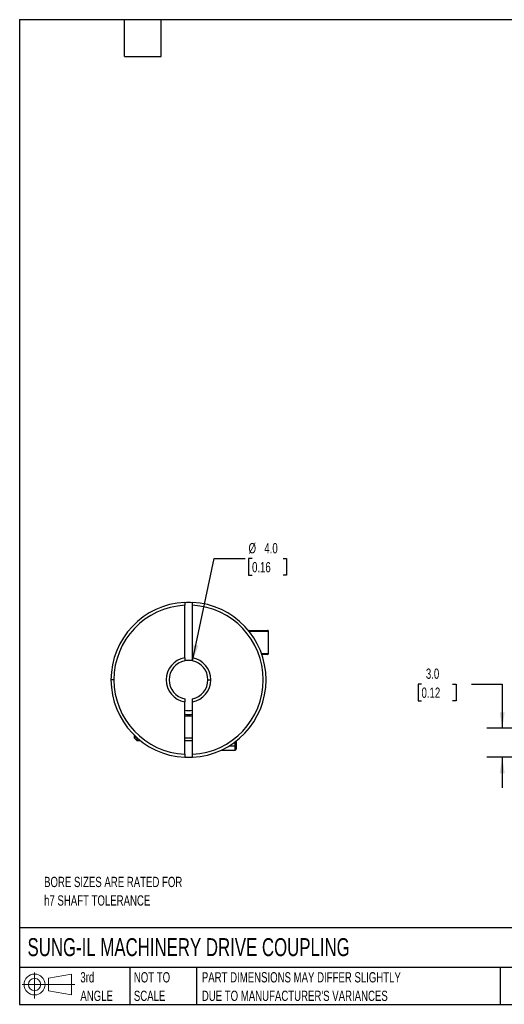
# Model space of a CAD drawing. Header units: millimetres. Extents: x 3 to 137, y 3 to 105.
# Tile 1 of 4: x 3 to 53, y 3 to 105. Entities that reach past the tile are written whole.
import ezdxf

# ---------------------------------------------------------------- set-up
doc = ezdxf.new("R2010")
doc.units = ezdxf.units.MM
doc.header["$LTSCALE"] = 0.5
doc.linetypes.add('SLD-Solid', pattern=[0])
doc.layers.add('DIMENSIONS', color=140, linetype='SLD-Solid', lineweight=25)
doc.layers.add('TEXT', color=140, linetype='SLD-Solid', lineweight=25)
doc.layers.add('SLD-DEFPOINTS', color=7, linetype='Continuous')
doc.styles.add('SLDTEXTSTYLE0', font='TXT', dxfattribs={"width": 0.7})
doc.dimstyles.new('SLDDIMSTYLE1', dxfattribs={"dimtxt": 1.079004, "dimasz": 1.651, "dimexe": 0, "dimexo": 0.0625, "dimgap": 0.269751, "dimtad": 0, "dimtih": 1, "dimtoh": 1, "dimdec": 1, "dimrnd": 1e-09, "dimzin": 4, "dimdsep": 46, "dimtxsty": 'SLDTEXTSTYLE0', "dimsah": 1, "dimcen": 0.09, "dimadec": 0, "dimazin": 1, "dimtfac": 1, "dimtdec": 1, "dimtmove": 0, "dimatfit": 0, "dimfxl": 0, "dimfrac": 2, "dimtolj": 1, "dimtzin": 12, "dimarcsym": 0})
doc.dimstyles.new('SLDDIMSTYLE5', dxfattribs={"dimtxt": 1.079004, "dimasz": 1.651, "dimexe": 0, "dimexo": 0.0625, "dimgap": 0.269751, "dimtad": 0, "dimtih": 1, "dimtoh": 1, "dimdec": 1, "dimrnd": 1e-09, "dimzin": 4, "dimdsep": 46, "dimtxsty": 'SLDTEXTSTYLE0', "dimsah": 1, "dimcen": 0, "dimadec": 0, "dimazin": 1, "dimtfac": 1, "dimtdec": 1, "dimtofl": 0, "dimtmove": 0, "dimatfit": 3, "dimfxl": 0, "dimfrac": 2, "dimtolj": 1, "dimtzin": 12, "dimarcsym": 0})

# ---------------------------------------------------------------- blocks, each defined once
blk = doc.blocks.new('Block11')
at = {"color": 7, "linetype": 'SLD-Solid', "lineweight": 18}
for p, q in [((1.29, 2.66), (1.29, 0)), ((2.74, 2.08), (5.09, 2.52)), ((2.74, 0.8), (2.74, 2.08)), ((5.09, 2.52), (5.09, 0.37)), ((0, 1.44), (5.44, 1.44)), ((2.74, 0.8), (5.09, 0.37))]:
    blk.add_line(p, q, dxfattribs=at)
for radius in [1.08, 0.643]:
    blk.add_circle((1.29, 1.44), radius, dxfattribs=at)
blk = doc.blocks.new('Block12')
at = {"layer": 'SLD-DEFPOINTS'}
blk.add_blockref('Block11', (0, 0), dxfattribs=at)
blk = doc.blocks.new('SW_NOTE_0')
at = {"layer": 'TEXT', "color": 0, "char_height": 1.0583, "attachment_point": 1, "style": 'SLDTEXTSTYLE0'}
for s, insert in [('BORE SIZES ARE RATED FOR', (0, 1.36)), ('h7 SHAFT TOLERANCE', (0, -0.55))]:
    blk.add_mtext(s, dxfattribs=dict(at, insert=insert))
blk = doc.blocks.new('SW_NOTE_0_3')
at = {"layer": 'TEXT', "color": 0, "char_height": 1.0583, "attachment_point": 1, "style": 'SLDTEXTSTYLE0'}
for s, insert in [('PART DIMENSIONS MAY DIFFER SLIGHTLY', (0, 1.36)), ("DUE TO MANUFACTURER'S VARIANCES", (0, -0.55))]:
    blk.add_mtext(s, dxfattribs=dict(at, insert=insert))
blk = doc.blocks.new('SW_NOTE_0_4')
at = {"layer": 'TEXT', "color": 0, "char_height": 1.058, "attachment_point": 1, "style": 'SLDTEXTSTYLE0'}
for s, insert in [('NOT TO', (0, 1.36)), ('SCALE', (0, -0.55))]:
    blk.add_mtext(s, dxfattribs=dict(at, insert=insert))
blk = doc.blocks.new('SW_NOTE_0_5')
at = {"layer": 'TEXT', "color": 0, "char_height": 1.058, "attachment_point": 1, "style": 'SLDTEXTSTYLE0'}
for s, insert in [('3rd', (0, 1.36)), ('ANGLE', (0, -0.55))]:
    blk.add_mtext(s, dxfattribs=dict(at, insert=insert))
blk = doc.blocks.new('_D_2')
at = {"layer": 'DIMENSIONS'}
for p, q in [((44.62, 36.21), (44.26, 36.21)), ((44.26, 36.21), (44.26, 34.5)), ((47.83, 36.21), (48.19, 36.21)), ((48.19, 36.21), (48.19, 34.5)), ((49.77, 36.21), (52.95, 36.21)), ((52.95, 36.21), (52.95, 31.66)), ((44.26, 34.5), (44.62, 34.5)), ((48.19, 34.5), (47.83, 34.5)), ((60.32, 31.66), (51.36, 31.66)), ((57.62, 28.67), (51.36, 28.67)), ((52.95, 28.67), (52.95, 25.5))]:
    blk.add_line(p, q, dxfattribs=at)
for points in [[(52.95, 31.66), (53.2, 33.31), (52.69, 33.31)], [(52.95, 28.67), (52.69, 27.02), (53.2, 27.02)]]:
    blk.add_solid(points, dxfattribs=at)
at = {"layer": 'DIMENSIONS', "char_height": 1.058, "attachment_point": 1, "style": 'SLDTEXTSTYLE0'}
for s, insert in [('3.0', (45.07, 37.82)), ('0.12', (44.62, 35.86))]:
    blk.add_mtext(s, dxfattribs=dict(at, insert=insert))
blk = doc.blocks.new('_D_9')
at = {"layer": 'DIMENSIONS'}
for p, q in [((21.01, 38.62), (23.24, 49.16)), ((23.24, 49.16), (26.42, 49.16)), ((27.14, 49.16), (26.78, 49.16)), ((26.78, 49.16), (26.78, 47.44)), ((30.35, 49.16), (30.71, 49.16)), ((30.71, 49.16), (30.71, 47.44)), ((26.78, 47.44), (27.14, 47.44)), ((30.71, 47.44), (30.35, 47.44))]:
    blk.add_line(p, q, dxfattribs=at)
blk.add_solid([(21.01, 38.62), (21.6, 40.18), (21.1, 40.29)], dxfattribs=at)
at = {"layer": 'DIMENSIONS', "char_height": 1.058, "attachment_point": 1, "style": 'SLDTEXTSTYLE0'}
for s, insert in [('%%c', (26.78, 50.77)), ('4.0', (28.41, 50.77)), ('0.16', (27.14, 48.81))]:
    blk.add_mtext(s, dxfattribs=dict(at, insert=insert))

msp = doc.modelspace()

# ---------------------------------------------------------------- linework, layer by layer
for p, q in [((20.19, 38.93), (20.19, 44.35)), ((20.99, 38.93), (20.99, 44.35)), ((26.76, 41.76), (28.74, 41.76)), ((28.84, 41.66), (26.84, 41.66)), ((28.84, 39.36), (28.84, 41.66)), ((28.12, 39.36), (28.84, 39.36)), ((28.74, 39.26), (28.16, 39.26)), ((12.89, 36.66), (12.59, 36.66)), ((22.59, 36.66), (22.89, 36.66)), ((20.19, 28.97), (20.19, 34.4)), ((20.99, 28.97), (20.99, 34.4)), ((20.99, 32.91), (20.19, 32.91)), ((14.99, 30.95), (14.99, 30.86)), ((14.99, 30.86), (15.24, 30.66)), ((14.99, 30.86), (14.99, 30.66)), ((14.99, 30.66), (15.24, 30.41)), ((15.24, 30.71), (15.24, 30.66)), ((15.24, 30.66), (15.24, 30.41)), ((15.24, 30.66), (15.3, 30.66)), ((20.19, 30.66), (20.99, 30.66)), ((15.24, 30.41), (15.6, 30.41)), ((20.19, 30.41), (20.99, 30.41)), ((24.8, 29.86), (25.39, 29.86)), ((25.39, 29.86), (25.39, 30.26)), ((25.39, 29.41), (25.39, 29.86)), ((25.49, 30.34), (25.49, 29.94)), ((25.49, 29.94), (25.49, 29.51)), ((23.97, 29.41), (25.39, 29.41))]:
    msp.add_line(p, q)
at = {"flags": 128}
msp.add_lwpolyline([(20.19, 28.67), (20.59, 28.66), (20.99, 28.67)], dxfattribs=at)
for centre, radius, start, end in [((20.59, 36.66), 8, 92.866, 180), ((20.59, 36.66), 7.7, 92.9777, 180), ((20.59, 36.66), 8, 0, 87.134), ((20.59, 36.66), 7.7, 272.9777, 87.0223), ((28.74, 41.66), 0.1, 0, 90), ((20.59, 36.66), 2.3, 100.0154, 259.9846), ((20.59, 36.66), 2, 101.537, 180), ((20.59, 36.66), 2.3, 0, 79.9846), ((20.59, 36.66), 2, 0, 78.463), ((28.74, 39.36), 0.1, 270, 0), ((20.59, 36.66), 8, 180, 267.134), ((20.59, 36.66), 7.7, 180, 267.0223), ((20.59, 36.66), 2, 180, 258.463), ((20.59, 36.66), 2.3, 280.0154, 0), ((20.59, 36.66), 8, 272.866, 0), ((20.59, 36.66), 2, 281.537, 0), ((20.59, 36.66), 3.17, 262.7624, 277.2376), ((20.59, 36.66), 3.57, 263.5758, 276.4242), ((25.4, 29.95), 0.0918, 264.4216, 353.0383), ((25.39, 29.51), 0.1, 270, 0)]:
    msp.add_arc(centre, radius, start, end)
for points in [[(20.19, 44.65), (20.46, 44.66), (20.72, 44.66), (20.99, 44.65)], [(20.19, 38.93), (20.19, 38.82), (20.19, 38.72), (20.19, 38.62)], [(20.99, 38.62), (20.99, 38.72), (20.99, 38.82), (20.99, 38.93)], [(20.19, 34.7), (20.19, 34.6), (20.19, 34.5), (20.19, 34.4)], [(20.99, 34.4), (20.99, 34.5), (20.99, 34.6), (20.99, 34.7)]]:
    msp.add_open_spline(points, degree=3)
for points, knots in [([(20.19, 44.65), (20.19, 44.65), (20.19, 44.65), (20.19, 44.64), (20.19, 44.62), (20.19, 44.57), (20.19, 44.49), (20.19, 44.41), (20.19, 44.37), (20.19, 44.35)], [0, 0, 0, 0, 0.082841, 0.16615, 0.251364, 0.49986, 0.74857, 0.874228, 1, 1, 1, 1]), ([(20.99, 44.35), (20.99, 44.36), (20.99, 44.39), (20.99, 44.43), (20.99, 44.49), (20.99, 44.57), (20.99, 44.62), (20.99, 44.65), (20.99, 44.65), (20.99, 44.65)], [0, 0, 0, 0, 0.0828634, 0.1661777, 0.2513701, 0.4998701, 0.7485868, 0.8742549, 1, 1, 1, 1]), ([(20.99, 38.62), (20.95, 38.63), (20.86, 38.65), (20.73, 38.66), (20.59, 38.66), (20.46, 38.66), (20.32, 38.65), (20.24, 38.63), (20.19, 38.62)], [0, 0, 0, 0, 0.166793, 0.333435, 0.5, 0.666565, 0.833207, 1, 1, 1, 1]), ([(20.19, 28.97), (20.19, 28.96), (20.19, 28.93), (20.19, 28.89), (20.19, 28.83), (20.19, 28.75), (20.19, 28.7), (20.19, 28.67), (20.19, 28.67), (20.19, 28.67)], [0, 0, 0, 0, 0.082863, 0.166178, 0.25137, 0.49987, 0.748587, 0.874255, 1, 1, 1, 1]), ([(20.99, 28.67), (20.99, 28.67), (20.99, 28.67), (20.99, 28.68), (20.99, 28.7), (20.99, 28.75), (20.99, 28.84), (20.99, 28.91), (20.99, 28.95), (20.99, 28.97)], [0, 0, 0, 0, 0.082841, 0.16615, 0.251364, 0.49986, 0.74857, 0.874228, 1, 1, 1, 1])]:
    msp.add_open_spline(points, degree=3, knots=knots)
at = {"layer": 'TEXT'}
for p, q in [((3.17, 104.78), (136.52, 104.78)), ((3.17, 104.78), (3.17, 3.17)), ((13.97, 100.97), (13.97, 104.78)), ((17.78, 100.97), (17.78, 104.78)), ((13.97, 100.97), (17.78, 100.97)), ((136.52, 11.06), (3.17, 11.06)), ((136.52, 6.98), (3.17, 6.98)), ((14.52, 6.98), (14.52, 3.17)), ((21.42, 6.98), (21.42, 3.17)), ((52.74, 6.98), (52.74, 3.17)), ((3.17, 3.17), (136.52, 3.17))]:
    msp.add_line(p, q, dxfattribs=at)

# ---------------------------------------------------------------- block references
at = {"layer": 'SLD-DEFPOINTS'}
msp.add_blockref('Block12', (3.42, 3.78), dxfattribs=at)
at = {"layer": 'TEXT'}
for name, p in [('SW_NOTE_0', (5.69, 14.97)), ('SW_NOTE_0_5', (9.43, 5.13)), ('SW_NOTE_0_4', (14.95, 5.13)), ('SW_NOTE_0_3', (21.96, 5.13))]:
    msp.add_blockref(name, p, dxfattribs=at)

# ---------------------------------------------------------------- texts
at = {"layer": 'TEXT', "insert": (3.98, 10), "char_height": 1.8521, "attachment_point": 1, "style": 'SLDTEXTSTYLE0'}
msp.add_mtext('SUNG-IL MACHINERY DRIVE COUPLING', dxfattribs=at)

# ---------------------------------------------------------------- dimensions: what is measured, and where the dimension line sits
at = {"layer": 'DIMENSIONS'}
dim = msp.add_diameter_dim_2p(p1=(20.18, 34.7), p2=(21.01, 38.62), dimstyle='SLDDIMSTYLE5', dxfattribs=at)
dim.commit()
dim.dimension.update_dxf_attribs({"geometry": '_D_9', "text_midpoint": (28.75, 49.16), "dimtype": 163})
dim = msp.add_linear_dim(base=(52.95, 31.66), p1=(58.25, 28.67), p2=(60.95, 31.66), angle=90, dimstyle='SLDDIMSTYLE1', dxfattribs=at)
dim.commit()
dim.dimension.update_dxf_attribs({"geometry": '_D_2', "text_midpoint": (52.95, 36.21), "dimtype": 160})

doc.saveas('drawing.dxf')
